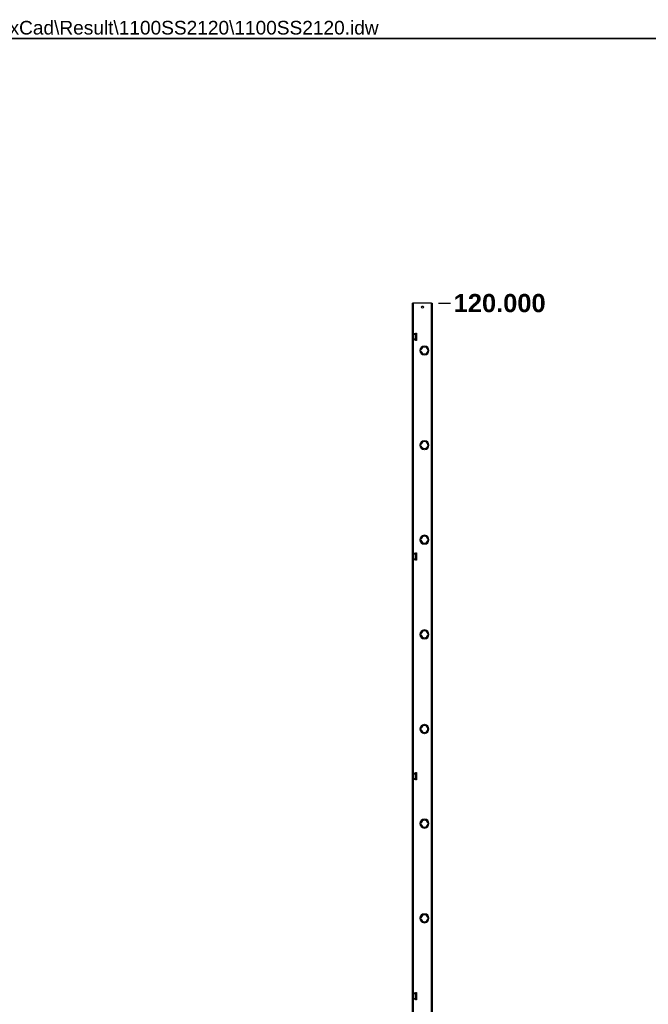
# Model space of a CAD drawing. Header units: inches. Extents: x 0 to 463, y -11 to 301.
# Tile 3 of 6: x 233 to 348, y 120 to 301. Entities that reach past the tile are written whole.
import ezdxf

# ---------------------------------------------------------------- set-up
doc = ezdxf.new("R2010")
doc.units = ezdxf.units.IN
doc.header["$LTSCALE"] = 27.789831
doc.header["$MEASUREMENT"] = 0
doc.layers.get('0').update_dxf_attribs({"lineweight": 25})
for name, color, linetype, lineweight in [('Dimensions(ANSI)', 7, 'Continuous', 25), ('Sketch Geometry(ANSI)', 7, 'Continuous', 25), ('Symbols(ANSI)', 7, 'Continuous', 25), ('Visible Edges(ANSI)', 7, 'Continuous', 25), ('Visible Tangent Edges(ANSI)', 7, 'Continuous', 25)]:
    doc.layers.add(name, color=color, linetype=linetype, lineweight=lineweight)
doc.styles.add('Current-ANSI', font='arial.ttf')
doc.styles.add('Dimension-ANSI', font='arialbd.ttf')
doc.dimstyles.new('INCH-ANSI', dxfattribs={"dimscale": 27.789831, "dimtxt": 0.12, "dimasz": 0.098425, "dimexe": 0.04, "dimexo": 0.04, "dimgap": 0.031496, "dimtad": 0, "dimtih": 1, "dimtoh": 1, "dimdec": 3, "dimrnd": 1e-08, "dimzin": 0, "dimdsep": 46, "dimtxsty": 'Dimension-ANSI', "dimcen": 0.09, "dimdle": 0.312, "dimclrd": 179, "dimclre": 179, "dimclrt": 7, "dimadec": 1, "dimazin": 0, "dimtfac": 1, "dimtdec": 3, "dimtofl": 0, "dimtmove": 0, "dimatfit": 3, "dimfxl": 1, "dimtolj": 1, "dimtzin": 4, "dimlwd": 25, "dimlwe": 25, "dimarcsym": 0})

# ---------------------------------------------------------------- blocks, each defined once
blk = doc.blocks.new('*D13')
at = {"layer": 'Defpoints', "color": 0, "linetype": 'Continuous', "transparency": 16777216}
for p in [(308.23, 248.62), (311.56, 248.62), (308.23, 75.21)]:
    blk.add_point(p, dxfattribs=at)
at = {"layer": 'Dimensions(ANSI)', "color": 179, "linetype": 'Continuous', "lineweight": 25, "true_color": 0x262658, "transparency": 16777216}
blk.add_line((309.34, 248.62), (311.56, 248.62), dxfattribs=at)
at = {"layer": 'Dimensions(ANSI)', "color": 7, "linetype": 'Continuous', "lineweight": 25, "transparency": 16777216, "insert": (320.56, 248.62), "char_height": 3.3348, "attachment_point": 5, "style": 'Dimension-ANSI'}
blk.add_mtext('\\A1;120.000', dxfattribs=at)
blk = doc.blocks.new('Borders 1_EXM - B (Inch)-1100SS2120B_merged.idw')
at = {"layer": 'Sketch Geometry(ANSI)', "linetype": 'Continuous', "lineweight": 35}
blk.add_line((16.3979, 10.6915), (0.5229, 10.6915), dxfattribs=at)
at = {"layer": 'Symbols(ANSI)', "color": 7, "style": 'Current-ANSI'}
blk.add_attdef('FILENAME_AND_PATH_001', (6.1601, 10.7181), '', height=0.09, dxfattribs=at)

msp = doc.modelspace()

# ---------------------------------------------------------------- linework, layer by layer
at = {"layer": 'Visible Edges(ANSI)'}
for p, q in [((304.7402, 248.6227), (304.6159, 248.6227)), ((304.6159, 243.2189), (304.6159, 248.6227)), ((308.1043, 248.6227), (304.7402, 248.6227)), ((308.1043, 248.6227), (308.2286, 248.6227)), ((308.2286, 248.6227), (308.2286, 75.2142)), ((304.7026, 243.2189), (304.6159, 243.2189)), ((304.6159, 242.7377), (304.6159, 243.2189)), ((304.6159, 242.7377), (304.7026, 242.7377)), ((304.6159, 242.2247), (304.6159, 242.7377)), ((304.7026, 242.2247), (304.6159, 242.2247)), ((304.6159, 241.7435), (304.6159, 242.2247)), ((304.6954, 243.2189), (304.6954, 242.7377)), ((304.6954, 242.2247), (304.6954, 241.7435)), ((304.7402, 243.2189), (304.7026, 243.2189)), ((304.7026, 243.13), (304.7026, 243.2189)), ((304.8182, 243.13), (304.7026, 243.13)), ((304.8182, 242.8266), (304.7026, 242.8266)), ((304.7026, 242.7377), (304.7026, 242.8266)), ((304.7402, 242.7377), (304.7026, 242.7377)), ((304.7402, 242.2247), (304.7026, 242.2247)), ((304.7026, 242.1358), (304.7026, 242.2247)), ((304.8182, 242.1358), (304.7026, 242.1358)), ((304.8182, 241.8324), (304.7026, 241.8324)), ((304.7026, 241.7435), (304.7026, 241.8324)), ((304.8182, 243.13), (304.8182, 242.8266)), ((304.8182, 242.1358), (304.8182, 241.8324)), ((305.1723, 243.1531), (305.3529, 243.1531)), ((305.1723, 241.8092), (305.1723, 243.1531)), ((305.3529, 241.8092), (305.1723, 241.8092)), ((305.3529, 243.1531), (305.3529, 241.8092)), ((304.6159, 241.7435), (304.7026, 241.7435)), ((304.6159, 202.9375), (304.6159, 241.7435)), ((304.7402, 241.7435), (304.7026, 241.7435)), ((306.1541, 240.0101), (306.154, 240.0101)), ((306.7113, 240.7619), (306.7113, 240.7618)), ((306.8558, 240.7618), (306.8558, 240.7619)), ((307.4131, 240.0101), (307.413, 240.0101)), ((306.154, 239.8945), (306.1541, 239.8945)), ((306.7113, 239.1428), (306.7113, 239.1427)), ((306.8558, 239.1427), (306.8558, 239.1428)), ((307.413, 239.8945), (307.4131, 239.8945)), ((306.1541, 222.6693), (306.154, 222.6693)), ((306.154, 222.5537), (306.1541, 222.5537)), ((306.7113, 223.4211), (306.7113, 223.4209)), ((306.8558, 223.4209), (306.8558, 223.4211)), ((307.4131, 222.6693), (307.413, 222.6693)), ((307.413, 222.5537), (307.4131, 222.5537)), ((306.7113, 221.802), (306.7113, 221.8018)), ((306.8558, 221.8018), (306.8558, 221.802)), ((306.7113, 206.0802), (306.7113, 206.0801)), ((306.8558, 206.0801), (306.8558, 206.0802)), ((306.1541, 205.3284), (306.154, 205.3284)), ((306.154, 205.2128), (306.1541, 205.2128)), ((306.7113, 204.4611), (306.7113, 204.461)), ((306.8558, 204.461), (306.8558, 204.4611)), ((307.4131, 205.3284), (307.413, 205.3284)), ((307.413, 205.2128), (307.4131, 205.2128)), ((304.7026, 202.9375), (304.6159, 202.9375)), ((304.6159, 202.4563), (304.6159, 202.9375)), ((304.6159, 202.4563), (304.7026, 202.4563)), ((304.6159, 201.9433), (304.6159, 202.4563)), ((304.6954, 202.9375), (304.6954, 202.4563)), ((304.7402, 202.9375), (304.7026, 202.9375)), ((304.7026, 202.8487), (304.7026, 202.9375)), ((304.8182, 202.8487), (304.7026, 202.8487)), ((304.8182, 202.5452), (304.7026, 202.5452)), ((304.7026, 202.4563), (304.7026, 202.5452)), ((304.7402, 202.4563), (304.7026, 202.4563)), ((304.8182, 202.8487), (304.8182, 202.5452)), ((305.1723, 202.8718), (305.3529, 202.8718)), ((305.1723, 201.5279), (305.1723, 202.8718)), ((305.3529, 202.8718), (305.3529, 201.5279)), ((304.7026, 201.9433), (304.6159, 201.9433)), ((304.6159, 201.4621), (304.6159, 201.9433)), ((304.6159, 201.4621), (304.7026, 201.4621)), ((304.6159, 162.6562), (304.6159, 201.4621)), ((304.6954, 201.9433), (304.6954, 201.4621)), ((304.7402, 201.9433), (304.7026, 201.9433)), ((304.7026, 201.8545), (304.7026, 201.9433)), ((304.8182, 201.8545), (304.7026, 201.8545)), ((304.8182, 201.551), (304.7026, 201.551)), ((304.7026, 201.4621), (304.7026, 201.551)), ((304.7402, 201.4621), (304.7026, 201.4621)), ((304.8182, 201.8545), (304.8182, 201.551)), ((305.3529, 201.5279), (305.1723, 201.5279)), ((306.1541, 187.9876), (306.154, 187.9876)), ((306.154, 187.8719), (306.1541, 187.8719)), ((306.7113, 188.7394), (306.7113, 188.7392)), ((306.8558, 188.7392), (306.8558, 188.7394)), ((307.4131, 187.9876), (307.413, 187.9876)), ((307.413, 187.8719), (307.4131, 187.8719)), ((306.7113, 187.1203), (306.7113, 187.1201)), ((306.8558, 187.1201), (306.8558, 187.1203)), ((306.1541, 170.6467), (306.154, 170.6467)), ((306.154, 170.5311), (306.1541, 170.5311)), ((306.7113, 171.3985), (306.7113, 171.3984)), ((306.7113, 169.7794), (306.7113, 169.7793)), ((306.8558, 171.3984), (306.8558, 171.3985)), ((306.8558, 169.7793), (306.8558, 169.7794)), ((307.4131, 170.6467), (307.413, 170.6467)), ((307.413, 170.5311), (307.4131, 170.5311)), ((304.7026, 162.6562), (304.6159, 162.6562)), ((304.6159, 162.175), (304.6159, 162.6562)), ((304.6954, 162.6562), (304.6954, 162.175)), ((304.7402, 162.6562), (304.7026, 162.6562)), ((304.7026, 162.5673), (304.7026, 162.6562)), ((304.8182, 162.5673), (304.7026, 162.5673)), ((304.8182, 162.5673), (304.8182, 162.2638)), ((305.1723, 162.5904), (305.3529, 162.5904)), ((305.1723, 161.2465), (305.1723, 162.5904)), ((305.3529, 162.5904), (305.3529, 161.2465)), ((304.6159, 162.175), (304.7026, 162.175)), ((304.6159, 161.662), (304.6159, 162.175)), ((304.7026, 161.662), (304.6159, 161.662)), ((304.6159, 161.1808), (304.6159, 161.662)), ((304.6159, 161.1808), (304.7026, 161.1808)), ((304.6159, 122.3748), (304.6159, 161.1808)), ((304.6954, 161.662), (304.6954, 161.1808)), ((304.8182, 162.2638), (304.7026, 162.2638)), ((304.7026, 162.175), (304.7026, 162.2638)), ((304.7402, 162.175), (304.7026, 162.175)), ((304.7402, 161.662), (304.7026, 161.662)), ((304.7026, 161.5731), (304.7026, 161.662)), ((304.8182, 161.5731), (304.7026, 161.5731)), ((304.8182, 161.2696), (304.7026, 161.2696)), ((304.7026, 161.1808), (304.7026, 161.2696)), ((304.7402, 161.1808), (304.7026, 161.1808)), ((304.8182, 161.5731), (304.8182, 161.2696)), ((305.3529, 161.2465), (305.1723, 161.2465)), ((306.7113, 154.0577), (306.7113, 154.0575)), ((306.8558, 154.0575), (306.8558, 154.0577)), ((306.1541, 153.3058), (306.154, 153.3058)), ((306.154, 153.1902), (306.1541, 153.1902)), ((306.7113, 152.4385), (306.7113, 152.4384)), ((306.8558, 152.4384), (306.8558, 152.4385)), ((307.4131, 153.3058), (307.413, 153.3058)), ((307.413, 153.1902), (307.4131, 153.1902)), ((306.1541, 135.965), (306.154, 135.965)), ((306.154, 135.8494), (306.1541, 135.8494)), ((306.7113, 136.7168), (306.7113, 136.7167)), ((306.8558, 136.7167), (306.8558, 136.7168)), ((307.4131, 135.965), (307.413, 135.965)), ((307.413, 135.8494), (307.4131, 135.8494)), ((306.7113, 135.0977), (306.7113, 135.0975)), ((306.8558, 135.0975), (306.8558, 135.0977)), ((304.7026, 122.3748), (304.6159, 122.3748)), ((304.6159, 121.8936), (304.6159, 122.3748)), ((304.6159, 121.8936), (304.7026, 121.8936)), ((304.6159, 121.3806), (304.6159, 121.8936)), ((304.7026, 121.3806), (304.6159, 121.3806)), ((304.6159, 120.8994), (304.6159, 121.3806)), ((304.6159, 120.8994), (304.7026, 120.8994)), ((304.6159, 82.0935), (304.6159, 120.8994)), ((304.6954, 122.3748), (304.6954, 121.8936)), ((304.6954, 121.3806), (304.6954, 120.8994)), ((304.7402, 122.3748), (304.7026, 122.3748)), ((304.7026, 122.2859), (304.7026, 122.3748)), ((304.8182, 122.2859), (304.7026, 122.2859)), ((304.8182, 121.9825), (304.7026, 121.9825)), ((304.7026, 121.8936), (304.7026, 121.9825)), ((304.7402, 121.8936), (304.7026, 121.8936)), ((304.7402, 121.3806), (304.7026, 121.3806)), ((304.7026, 121.2917), (304.7026, 121.3806)), ((304.8182, 121.2917), (304.7026, 121.2917)), ((304.8182, 120.9883), (304.7026, 120.9883)), ((304.7026, 120.8994), (304.7026, 120.9883)), ((304.7402, 120.8994), (304.7026, 120.8994)), ((304.8182, 122.2859), (304.8182, 121.9825)), ((304.8182, 121.2917), (304.8182, 120.9883)), ((305.1723, 122.3091), (305.3529, 122.3091)), ((305.1723, 120.9651), (305.1723, 122.3091)), ((305.3529, 120.9651), (305.1723, 120.9651)), ((305.3529, 122.3091), (305.3529, 120.9651))]:
    msp.add_line(p, q, dxfattribs=at)
msp.add_circle((306.4223, 247.9002), 0.203, dxfattribs=at)
for centre, radius, start, end in [((306.7835, 239.9523), 0.8129, 95.099689, 264.900311), ((306.7835, 239.9523), 0.8127, 95.100598, 264.899402), ((306.7835, 239.9523), 0.6322, 5.245797, 174.754203), ((306.7835, 239.9523), 0.6321, 5.247, 174.753), ((306.7835, 239.9523), 0.8129, 275.099689, 84.900311), ((306.7835, 239.9523), 0.8127, 275.100598, 84.899402), ((306.7835, 239.9523), 0.6322, 185.245797, 354.754203), ((306.7835, 239.9523), 0.6321, 185.247, 354.753), ((306.7835, 222.6115), 0.8129, 95.099689, 264.900311), ((306.7835, 222.6115), 0.8127, 95.100598, 264.899402), ((306.7835, 222.6115), 0.6322, 5.245797, 174.754203), ((306.7835, 222.6115), 0.6322, 185.245797, 354.754203), ((306.7835, 222.6115), 0.6321, 5.247, 174.753), ((306.7835, 222.6115), 0.6321, 185.247, 354.753), ((306.7835, 222.6115), 0.8129, 275.099689, 84.900311), ((306.7835, 222.6115), 0.8127, 275.100598, 84.899402), ((306.7835, 205.2706), 0.8129, 95.099689, 264.900311), ((306.7835, 205.2706), 0.8127, 95.100598, 264.899402), ((306.7835, 205.2706), 0.6322, 5.245797, 174.754203), ((306.7835, 205.2706), 0.6321, 5.247, 174.753), ((306.7835, 205.2706), 0.8129, 275.099689, 84.900311), ((306.7835, 205.2706), 0.8127, 275.100598, 84.899402), ((306.7835, 205.2706), 0.6322, 185.245797, 354.754203), ((306.7835, 205.2706), 0.6321, 185.247, 354.753), ((306.7835, 187.9297), 0.8129, 95.099689, 264.900311), ((306.7835, 187.9297), 0.8127, 95.100598, 264.899402), ((306.7835, 187.9297), 0.6322, 5.245797, 174.754203), ((306.7835, 187.9297), 0.6322, 185.245797, 354.754203), ((306.7835, 187.9297), 0.6321, 5.247, 174.753), ((306.7835, 187.9297), 0.6321, 185.247, 354.753), ((306.7835, 187.9297), 0.8129, 275.099689, 84.900311), ((306.7835, 187.9297), 0.8127, 275.100598, 84.899402), ((306.7835, 170.5889), 0.8129, 95.099689, 264.900311), ((306.7835, 170.5889), 0.8127, 95.100598, 264.899402), ((306.7835, 170.5889), 0.6322, 5.245797, 174.754203), ((306.7835, 170.5889), 0.6322, 185.245797, 354.754203), ((306.7835, 170.5889), 0.6321, 5.247, 174.753), ((306.7835, 170.5889), 0.6321, 185.247, 354.753), ((306.7835, 170.5889), 0.8129, 275.099689, 84.900311), ((306.7835, 170.5889), 0.8127, 275.100598, 84.899402), ((306.7835, 153.248), 0.8129, 95.099689, 264.900311), ((306.7835, 153.248), 0.8127, 95.100598, 264.899402), ((306.7835, 153.248), 0.6322, 5.245797, 174.754203), ((306.7835, 153.248), 0.6321, 5.247, 174.753), ((306.7835, 153.248), 0.8129, 275.099689, 84.900311), ((306.7835, 153.248), 0.8127, 275.100598, 84.899402), ((306.7835, 153.248), 0.6322, 185.245797, 354.754203), ((306.7835, 153.248), 0.6321, 185.247, 354.753), ((306.7835, 135.9072), 0.8129, 95.099689, 264.900311), ((306.7835, 135.9072), 0.8127, 95.100598, 264.899402), ((306.7835, 135.9072), 0.6322, 5.245797, 174.754203), ((306.7835, 135.9072), 0.6322, 185.245797, 354.754203), ((306.7835, 135.9072), 0.6321, 5.247, 174.753), ((306.7835, 135.9072), 0.6321, 185.247, 354.753), ((306.7835, 135.9072), 0.8129, 275.099689, 84.900311), ((306.7835, 135.9072), 0.8127, 275.100598, 84.899402)]:
    msp.add_arc(centre, radius, start, end, dxfattribs=at)
at = {"layer": 'Visible Tangent Edges(ANSI)'}
for p, q in [((304.7402, 248.6227), (304.7402, 243.2189)), ((308.1043, 75.2142), (308.1043, 248.6227)), ((304.7402, 243.13), (304.7402, 242.8266)), ((304.7402, 242.7377), (304.7402, 242.2247)), ((304.7402, 242.1358), (304.7402, 241.8324)), ((304.7402, 241.7435), (304.7402, 202.9375)), ((304.7402, 202.8487), (304.7402, 202.5452)), ((304.7402, 202.4563), (304.7402, 201.9433)), ((304.7402, 201.8545), (304.7402, 201.551)), ((304.7402, 201.4621), (304.7402, 162.6562)), ((304.7402, 162.5673), (304.7402, 162.2638)), ((304.7402, 162.175), (304.7402, 161.662)), ((304.7402, 161.5731), (304.7402, 161.2696)), ((304.7402, 161.1808), (304.7402, 122.3748)), ((304.7402, 122.2859), (304.7402, 121.9825)), ((304.7402, 121.8936), (304.7402, 121.3806)), ((304.7402, 121.2917), (304.7402, 120.9883)), ((304.7402, 120.8994), (304.7402, 82.0935))]:
    msp.add_line(p, q, dxfattribs=at)

# ---------------------------------------------------------------- block references
at = {"xscale": 27.78983148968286, "yscale": 27.78983148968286, "zscale": 27.78983148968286}
msp.add_blockref('Borders 1_EXM - B (Inch)-1100SS2120B_merged.idw', (0, 0), dxfattribs=at).add_auto_attribs({'FILENAME_AND_PATH_001': 'C:\\Vault_Workspace\\Inventor_Dwg\\BoxCad\\Result\\1100SS2120\\1100SS2120.idw'})

# ---------------------------------------------------------------- dimensions: what is measured, and where the dimension line sits
at = {"layer": 'Dimensions(ANSI)', "color": 179, "linetype": 'Continuous', "lineweight": 25, "true_color": 0x262658}
dim = msp.add_ordinate_dim(feature_location=(308.2286, 248.6227), offset=(3.3348, 0), dtype=0, origin=(308.2286, 75.2142), dimstyle='INCH-ANSI', override={"dimgap": 0.031496, "dimtad": 0, "dimdec": 3, "dimlfac": 0.692007, "dimtol": 0, "dimlim": 0, "dimtp": 0, "dimtm": 0, "dimtdec": 3}, dxfattribs=at)
dim.commit()
dim.dimension.update_dxf_attribs({"geometry": '*D13', "text_midpoint": (320.5595, 248.6227)})

doc.saveas('drawing.dxf')
